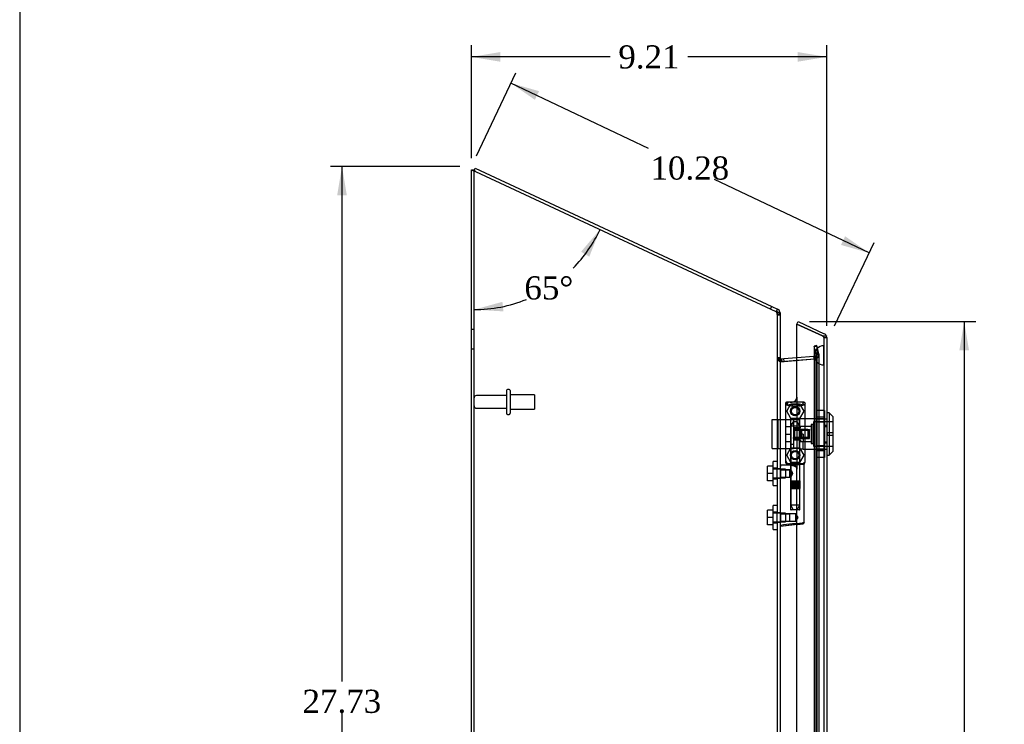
# Model space of a CAD drawing. Header units: inches. Extents: x 1 to 150, y -1 to 99.
# Tile 6 of 19: x 1 to 26, y 52 to 71. Entities that reach past the tile are written whole.
import ezdxf
from ezdxf.enums import TextEntityAlignment as Align
from ezdxf.lldxf.tags import DXFTag

# ---------------------------------------------------------------- set-up
doc = ezdxf.new("R2010")
doc.units = ezdxf.units.IN
doc.header["$MEASUREMENT"] = 0
for name, color, linetype in [('COM70220', 7, 'Continuous'), ('COM70706-5', 7, 'Continuous'), ('COM70709-3', 7, 'Continuous'), ('COM70712-5', 7, 'Continuous'), ('Default', 7, 'Continuous'), ('HNG86659-1', 7, 'Continuous'), ('HNG86659-2', 7, 'Continuous'), ('LOK10031', 7, 'Continuous'), ('LOK10031_CAM', 7, 'Continuous'), ('LOK10031_INSERT', 7, 'Continuous'), ('LOK10031_NUT', 7, 'Continuous'), ('LOK10031_SC', 7, 'Continuous'), ('SCS86661', 7, 'Continuous'), ('STD26089', 7, 'Continuous'), ('WAM30017', 7, 'Continuous')]:
    doc.layers.add(name, color=color, linetype=linetype)
doc.styles.add('SEACAD_Times_New_Roman', font='times.ttf')
tags = doc.linetypes.add('HIDDEN2', pattern=[0.1875, 0.125, -0.0625]).pattern_tags.tags
tags[6:7] = [DXFTag(74, 4), DXFTag(75, 0), DXFTag(340, '0'), DXFTag(46, 0.0), DXFTag(50, 0.0), DXFTag(44, 0.0), DXFTag(45, 0.0)]
tags[4:5] = [DXFTag(74, 4), DXFTag(75, 0), DXFTag(340, '0'), DXFTag(46, 0.0), DXFTag(50, 0.0), DXFTag(44, 0.0), DXFTag(45, 0.0)]
doc.dimstyles.new('HAMMOND_(STH_-_120x80)', dxfattribs={"dimtxt": 0.6, "dimasz": 0.75, "dimexe": 0.3, "dimexo": 0.3, "dimgap": 0.15, "dimtad": 0, "dimtih": 1, "dimtoh": 1, "dimzin": 0, "dimdsep": 46, "dimtxsty": 'SEACAD_Times_New_Roman', "dimblk1": '_SE_FILLED', "dimblk2": '_SE_FILLED', "dimsah": 1, "dimcen": 0.3, "dimadec": 0, "dimazin": 0, "dimtfac": 0.8, "dimtofl": 0, "dimtmove": 0, "dimatfit": 3, "dimfxl": 1, "dimtolj": 1, "dimtzin": 0, "dimarcsym": 0})

# ---------------------------------------------------------------- blocks, each defined once
blk = doc.blocks.new('SE1')
at = {"layer": 'COM70220', "color": 7, "linetype": 'HIDDEN2'}
for p, q in [((21.483, 61.935), (21.485, 62.184)), ((21.485, 62.184), (21.485, 61.685)), ((21.485, 62.184), (21.486, 62.184)), ((21.486, 62.184), (21.486, 61.685)), ((21.237, 61.935), (21.237, 61.685)), ((21.483, 61.935), (21.483, 61.685)), ((21.485, 61.686), (21.483, 61.935)), ((21.237, 61.685), (21.237, 40.566)), ((21.483, 61.685), (21.483, 40.566)), ((21.486, 61.686), (21.485, 61.686)), ((21.485, 61.685), (21.485, 40.566)), ((21.486, 61.685), (21.486, 40.566))]:
    blk.add_line(p, q, dxfattribs=at)
blk.add_arc((21.487, 61.935), 0.25, 90, 270, dxfattribs=at)
at = {"layer": 'COM70706-5', "color": 7, "linetype": 'Continuous'}
for p, q in [((12.349, 39.211), (12.349, 66.746)), ((12.349, 66.746), (12.421, 66.746)), ((12.457, 66.704), (20.241, 63.074)), ((20.272, 63.072), (20.241, 63.074)), ((20.349, 62.997), (20.349, 39.211)), ((20.349, 61.843), (20.355, 61.821)), ((20.355, 61.821), (20.357, 61.815)), ((20.382, 61.774), (20.389, 61.772)), ((20.386, 61.773), (20.385, 61.773)), ((20.389, 61.772), (20.787, 61.807))]:
    blk.add_line(p, q, dxfattribs=at)
at = {"layer": 'COM70706-5', "color": 7, "linetype": 'HIDDEN2'}
for p, q in [((12.421, 39.211), (12.421, 66.746)), ((20.241, 63.074), (20.272, 63.072)), ((20.251, 63.072), (20.272, 63.072)), ((20.277, 62.997), (20.349, 62.997)), ((20.277, 62.997), (20.277, 59.007)), ((12.421, 62.603), (12.349, 62.603)), ((12.349, 62.103), (12.421, 62.103)), ((21.234, 62.169), (21.234, 40.08)), ((21.289, 61.965), (21.234, 62.169)), ((21.234, 62.169), (21.304, 62.169)), ((21.359, 61.965), (21.304, 62.169)), ((21.304, 62.169), (21.304, 40.08)), ((20.349, 61.858), (20.277, 61.858)), ((20.349, 61.843), (20.277, 61.843)), ((20.355, 61.821), (20.295, 61.821)), ((20.295, 61.821), (20.299, 61.815)), ((20.299, 61.815), (20.295, 61.821)), ((20.357, 61.815), (20.299, 61.815)), ((20.355, 61.821), (20.349, 61.843)), ((20.382, 61.774), (20.377, 61.774)), ((20.389, 61.772), (20.395, 61.772)), ((20.395, 61.772), (21.264, 61.848)), ((20.787, 61.807), (21.258, 61.848)), ((21.258, 61.848), (21.263, 61.852)), ((21.258, 61.848), (21.264, 61.848)), ((21.263, 61.852), (21.284, 61.895)), ((21.284, 61.895), (21.263, 61.852)), ((21.263, 61.852), (21.28, 61.852)), ((21.264, 61.848), (21.28, 61.852)), ((21.28, 61.852), (21.264, 61.848)), ((21.284, 61.895), (21.29, 61.956)), ((21.29, 61.956), (21.284, 61.895)), ((21.284, 61.895), (21.344, 61.895)), ((21.29, 61.956), (21.289, 61.965)), ((21.289, 61.965), (21.359, 61.965)), ((21.289, 61.965), (21.29, 61.956)), ((21.29, 61.956), (21.362, 61.956)), ((21.29, 40.294), (21.29, 61.956)), ((21.362, 61.956), (21.359, 61.965)), ((21.359, 61.965), (21.362, 61.956)), ((21.362, 40.294), (21.362, 61.956)), ((20.349, 58.994), (20.277, 58.994)), ((20.277, 58.754), (20.349, 58.754)), ((20.277, 58.742), (20.277, 57.865)), ((20.349, 57.853), (20.277, 57.853)), ((20.277, 57.613), (20.349, 57.613)), ((20.277, 57.601), (20.277, 43.028))]:
    blk.add_line(p, q, dxfattribs=at)
for centre, radius, start, end in [((20.133, 62.989), 0.145, 3.2921, 35.0163), ((20.545, 62.186), 0.445, 236.3875, 247.7335), ((20.562, 61.915), 0.228, 206.0219, 218.2776), ((21.134, 62.136), 0.32, 297.2235, 311.0187), ((21.244, 61.959), 0.119, 327.3645, 358.4253), ((21.244, 61.959), 0.119, 327.3646, 358.4254)]:
    blk.add_arc(centre, radius, start, end, dxfattribs=at)
at = {"layer": 'COM70706-5', "color": 7, "linetype": 'Continuous'}
blk.add_arc((20.562, 61.915), 0.228, 206.0218, 218.2777, dxfattribs=at)
for points, knots in [([(12.457, 66.704), (12.443, 66.708), (12.429, 66.711), (12.403, 66.718), (12.391, 66.722), (12.371, 66.729), (12.363, 66.732), (12.352, 66.739), (12.349, 66.743), (12.349, 66.746)], [0, 0, 0, 0, 0.25, 0.25, 0.5, 0.5, 0.75, 0.75, 1, 1, 1, 1]), ([(12.425, 66.734), (12.425, 66.734), (12.424, 66.735), (12.422, 66.739), (12.421, 66.743), (12.421, 66.746)], [0.7007267, 0.7007267, 0.7007267, 0.7007267, 0.75, 0.75, 1, 1, 1, 1]), ([(20.349, 62.997), (20.349, 63.003), (20.347, 63.01), (20.34, 63.022), (20.335, 63.028), (20.321, 63.041), (20.312, 63.047), (20.293, 63.059), (20.283, 63.066), (20.272, 63.072)], [0, 0, 0, 0, 0.25, 0.25, 0.5, 0.5, 0.75, 0.75, 1, 1, 1, 1])]:
    blk.add_open_spline(points, degree=3, knots=knots, dxfattribs=at)
at = {"layer": 'COM70706-5', "color": 7, "linetype": 'HIDDEN2'}
blk.add_open_spline([(12.457, 66.704), (12.453, 66.708), (12.448, 66.711), (12.439, 66.718), (12.435, 66.722), (12.429, 66.728), (12.427, 66.731), (12.425, 66.734)], degree=3, knots=[0, 0, 0, 0, 0.25, 0.25, 0.5, 0.5, 0.7007267, 0.7007267, 0.7007267, 0.7007267], dxfattribs=at)
for points in [[(20.277, 61.843), (20.277, 61.836), (20.283, 61.829), (20.295, 61.821)], [(20.295, 61.821), (20.283, 61.829), (20.277, 61.836), (20.277, 61.843)]]:
    blk.add_open_spline(points, degree=3, dxfattribs=at)
at = {"layer": 'COM70709-3', "color": 7, "linetype": 'Continuous'}
for p, q in [((12.42, 66.721), (12.45, 66.787)), ((12.45, 66.787), (20.135, 63.203)), ((20.105, 63.138), (20.135, 63.203)), ((20.135, 63.203), (20.287, 63.132)), ((20.259, 63.073), (20.287, 63.132)), ((20.328, 63.035), (20.349, 63.035)), ((20.349, 63.035), (20.349, 62.997)), ((20.389, 61.844), (20.446, 61.849)), ((20.389, 61.844), (20.395, 61.773)), ((20.446, 61.849), (20.787, 61.879)), ((20.453, 61.778), (20.446, 61.849))]:
    blk.add_line(p, q, dxfattribs=at)
at = {"layer": 'COM70709-3', "color": 7, "linetype": 'HIDDEN2'}
for p, q in [((12.42, 66.721), (12.457, 66.704)), ((20.241, 63.074), (20.257, 63.067)), ((20.257, 63.067), (20.259, 63.073)), ((20.277, 63.035), (20.277, 62.997)), ((20.277, 63.035), (20.328, 63.035)), ((20.277, 62.989), (20.349, 62.989)), ((21.3, 62.188), (21.231, 62.17)), ((21.286, 61.965), (21.231, 62.17)), ((21.355, 61.983), (21.3, 62.188)), ((20.277, 61.88), (20.349, 61.88)), ((20.395, 61.772), (20.453, 61.777)), ((20.395, 61.773), (20.395, 61.772)), ((20.453, 61.777), (21.235, 61.846)), ((20.453, 61.777), (20.453, 61.778)), ((20.787, 61.879), (21.228, 61.917)), ((21.228, 61.917), (21.254, 61.919)), ((21.235, 61.846), (21.228, 61.917)), ((21.235, 61.846), (21.26, 61.848)), ((21.254, 61.919), (21.26, 61.848)), ((21.286, 61.965), (21.355, 61.983))]:
    blk.add_line(p, q, dxfattribs=at)
for centre, radius, start, end in [((20.241, 63.035), 0.036, 0.0001, 64.9999), ((20.385, 61.88), 0.108, 180, 275), ((21.251, 61.955), 0.036, 275.0001, 14.9999), ((21.251, 61.955), 0.108, 275, 15)]:
    blk.add_arc(centre, radius, start, end, dxfattribs=at)
at = {"layer": 'COM70709-3', "color": 7, "linetype": 'Continuous'}
for centre, radius, start, end in [((20.241, 63.035), 0.108, 0, 65), ((20.385, 61.88), 0.036, 180, 275)]:
    blk.add_arc(centre, radius, start, end, dxfattribs=at)
at = {"layer": 'COM70712-5', "color": 7, "linetype": 'Continuous'}
for p, q in [((20.787, 62.747), (20.817, 62.813)), ((20.817, 62.813), (21.497, 62.496)), ((21.451, 62.437), (20.787, 62.747)), ((20.787, 62.747), (21.452, 62.437)), ((20.787, 60.849), (20.787, 62.747)), ((21.451, 62.437), (21.553, 62.437)), ((21.553, 62.437), (21.553, 62.43)), ((21.554, 62.43), (21.553, 62.43)), ((21.559, 62.398), (21.559, 39.853)), ((20.487, 60.599), (20.487, 59.236)), ((20.612, 60.724), (20.662, 60.724)), ((20.787, 44.869), (20.787, 57.551))]:
    blk.add_line(p, q, dxfattribs=at)
at = {"layer": 'COM70712-5', "color": 7, "linetype": 'HIDDEN2'}
for p, q in [((21.452, 62.437), (21.467, 62.43)), ((21.553, 62.43), (21.453, 62.43)), ((21.487, 62.398), (21.487, 39.853)), ((21.487, 62.398), (21.559, 62.398)), ((20.787, 60.849), (20.787, 58.986)), ((21.487, 60.291), (21.489, 60.291)), ((21.487, 60.094), (21.559, 60.094)), ((21.487, 59.697), (21.559, 59.697)), ((21.487, 59.5), (21.489, 59.5)), ((20.662, 59.111), (20.612, 59.111)), ((20.787, 57.551), (20.787, 58.986))]:
    blk.add_line(p, q, dxfattribs=at)
for centre in [(20.743, 60.489), (20.743, 59.347)]:
    blk.add_circle(centre, 0.12, dxfattribs=at)
for centre, radius, start, end in [((21.451, 62.398), 0.036, 0, 65), ((20.612, 60.599), 0.125, 94.9232, 175.4638), ((20.612, 59.236), 0.125, 184.5362, 270), ((20.662, 58.986), 0.125, 0, 90)]:
    blk.add_arc(centre, radius, start, end, dxfattribs=at)
at = {"layer": 'COM70712-5', "color": 7, "linetype": 'Continuous'}
for centre, radius, start, end in [((21.451, 62.398), 0.108, 17.5839, 65), ((21.451, 62.398), 0.108, 0, 17.5839), ((20.662, 60.849), 0.125, 270, 0), ((20.612, 60.599), 0.125, 175.4638, 180), ((20.612, 60.599), 0.125, 90, 94.9232), ((20.612, 59.236), 0.125, 180, 184.5362)]:
    blk.add_arc(centre, radius, start, end, dxfattribs=at)
at = {"layer": 'COM70712-5', "color": 7, "linetype": 'HIDDEN2'}
for centre, major_axis, ratio, start_param, end_param in [((21.451, 56.022), (0, 6.415), 0.005612, 6.236413, 6.283185), ((21.451, 62.398), (-0.036, 0), 0.9073, 3.141593, 4.665617)]:
    blk.add_ellipse(centre, major_axis=major_axis, ratio=ratio, start_param=start_param, end_param=end_param, dxfattribs=at)
at = {"layer": 'COM70712-5', "color": 7, "linetype": 'Continuous'}
blk.add_ellipse((21.451, 62.398), major_axis=(-0.108, 0), ratio=0.9073, start_param=3.141593, end_param=3.481043, dxfattribs=at)
at = {"layer": 'HNG86659-1', "color": 7, "linetype": 'Continuous'}
for p, q in [((20.488, 60.685), (20.488, 59.17)), ((20.488, 60.684), (20.507, 60.635)), ((20.959, 60.723), (20.525, 60.723)), ((20.549, 60.668), (20.527, 60.723)), ((20.55, 60.666), (20.527, 60.723)), ((20.55, 60.666), (20.549, 60.668)), ((20.936, 60.666), (20.959, 60.723)), ((20.936, 60.666), (20.937, 60.668)), ((20.937, 60.668), (20.959, 60.723)), ((20.998, 60.684), (20.979, 60.635)), ((20.998, 59.17), (20.998, 60.685)), ((20.622, 59.091), (20.361, 59.091)), ((20.507, 59.165), (20.507, 59.13)), ((20.527, 59.111), (20.96, 59.111)), ((20.96, 59.111), (20.527, 59.111)), ((20.979, 59.13), (20.979, 59.165)), ((20.979, 57.61), (20.979, 59.091)), ((20.82, 57.556), (20.36, 57.498)), ((20.803, 57.553), (20.363, 57.498)), ((20.803, 57.553), (20.945, 57.571)), ((20.82, 57.556), (20.803, 57.553))]:
    blk.add_line(p, q, dxfattribs=at)
at = {"layer": 'HNG86659-1', "color": 7, "linetype": 'HIDDEN2'}
for p, q in [((20.623, 60.28), (20.623, 59.122)), ((20.635, 60.292), (20.851, 60.292)), ((20.863, 59.122), (20.863, 60.28)), ((20.371, 58.971), (20.349, 58.993)), ((20.371, 58.778), (20.371, 58.971)), ((20.604, 58.971), (20.371, 58.971)), ((20.371, 58.971), (20.604, 58.971)), ((20.527, 59.13), (20.54, 59.13)), ((20.54, 59.13), (20.946, 59.13)), ((20.624, 58.971), (20.604, 58.971)), ((20.604, 58.778), (20.604, 58.971)), ((20.623, 59.122), (20.611, 59.111)), ((20.611, 59.111), (20.623, 59.099)), ((20.623, 59.122), (20.863, 59.122)), ((20.863, 59.099), (20.623, 59.099)), ((20.623, 59.099), (20.623, 58.97)), ((20.875, 59.111), (20.863, 59.122)), ((20.863, 59.099), (20.875, 59.111)), ((20.863, 57.941), (20.863, 59.099)), ((20.946, 59.13), (20.959, 59.13)), ((20.349, 58.756), (20.371, 58.778)), ((20.371, 58.778), (20.604, 58.778)), ((20.371, 58.778), (20.604, 58.778)), ((20.604, 58.778), (20.624, 58.778)), ((20.623, 58.779), (20.623, 57.941)), ((20.371, 57.829), (20.349, 57.851)), ((20.371, 57.636), (20.371, 57.829)), ((20.604, 57.829), (20.371, 57.829)), ((20.371, 57.829), (20.604, 57.829)), ((20.763, 57.829), (20.604, 57.829)), ((20.604, 57.636), (20.604, 57.829)), ((20.851, 57.93), (20.635, 57.93)), ((20.763, 57.636), (20.763, 57.829)), ((20.819, 57.733), (20.763, 57.829)), ((20.763, 57.636), (20.819, 57.733)), ((20.349, 57.615), (20.371, 57.636)), ((20.371, 57.636), (20.604, 57.636)), ((20.371, 57.636), (20.604, 57.636)), ((20.604, 57.636), (20.763, 57.636))]:
    blk.add_line(p, q, dxfattribs=at)
for centre, radius in [((20.743, 60.489), 0.118), ((20.743, 60.489), 0.0968), ((20.743, 60.489), 0.0968), ((20.743, 59.347), 0.118), ((20.743, 59.347), 0.0968), ((20.743, 59.347), 0.0968)]:
    blk.add_circle(centre, radius, dxfattribs=at)
at = {"layer": 'HNG86659-1', "color": 7, "linetype": 'Continuous'}
for centre, radius, start, end in [((20.527, 60.685), 0.0392, 106.467, 168.78), ((20.531, 60.685), 0.0432, 170.3107, 181.0665), ((20.532, 60.629), 0.0255, 130.6693, 167.2932), ((20.763, 61.45), 0.839, 252.8076, 268.6088), ((20.526, 60.674), 0.0491, 88.6161, 102.0318), ((20.722, 61.457), 0.846, 271.4593, 287.1243), ((20.96, 60.674), 0.0491, 77.9682, 91.3839), ((20.959, 60.685), 0.0392, 11.22, 73.533), ((20.954, 60.629), 0.0255, 12.7068, 49.3307), ((20.955, 60.685), 0.0432, 358.9335, 9.6893), ((20.361, 59.079), 0.0118, 91.6274, 180), ((21.561, 59.711), 1.368, 208.4945, 208.8184), ((20.361, 59.079), 0.0118, 90.0008, 91.6266), ((20.527, 59.169), 0.039, 178.4395, 188.4336), ((20.527, 59.17), 0.0395, 190.0421, 238.9435), ((20.541, 59.164), 0.0339, 170.6189, 178.4811), ((20.527, 59.13), 0.0197, 180, 270), ((20.527, 59.091), 0.0197, 90, 180), ((20.96, 59.13), 0.0197, 270, 360), ((20.96, 59.091), 0.0197, 0, 90), ((20.946, 59.164), 0.0339, 1.4039, 9.3839), ((20.959, 59.17), 0.0395, 301.1698, 349.9579), ((20.959, 59.169), 0.039, 351.5664, 1.5605), ((20.361, 57.51), 0.0118, 180, 245.0772), ((21.012, 57.488), 0.656, 176.4098, 179.0269), ((20.361, 57.51), 0.0118, 245.0769, 265.6132), ((20.395, 57.514), 0.0401, 145.0143, 158.1633), ((20.361, 57.51), 0.0118, 265.5954, 277.125), ((20.94, 57.61), 0.0394, 277.125, 0.0158)]:
    blk.add_arc(centre, radius, start, end, dxfattribs=at)
at = {"layer": 'HNG86659-1', "color": 7, "linetype": 'HIDDEN2'}
for centre, radius, start, end in [((20.427, 59.989), 0.706, 84.0828, 84.9944), ((20.941, 60.783), 0.429, 188.1861, 189.6334), ((20.546, 60.783), 0.429, 350.3666, 351.8139), ((21.059, 59.989), 0.706, 95.0055, 95.9173), ((20.635, 60.28), 0.0118, 90, 180), ((20.851, 60.28), 0.0118, 0, 90), ((20.426, 59.871), 0.711, 274.9929, 275.9146), ((20.541, 59.164), 0.0339, 192.1585, 269.1433), ((20.527, 59.17), 0.0395, 238.9435, 269.2685), ((20.527, 59.172), 0.0417, 269.1335, 269.9996), ((20.946, 59.164), 0.0339, 270.8539, 1.4039), ((20.959, 59.172), 0.0417, 270.0004, 270.8665), ((20.959, 59.17), 0.0395, 270.7316, 301.1698), ((21.06, 59.871), 0.711, 264.0853, 265.0072), ((20.635, 57.941), 0.0118, 180, 270), ((20.851, 57.941), 0.0118, 270, 0)]:
    blk.add_arc(centre, radius, start, end, dxfattribs=at)
at = {"layer": 'HNG86659-1', "color": 7, "linetype": 'Continuous'}
for centre, major_axis, ratio, start_param, end_param in [((20.527, 60.711), (0, -0.0118), 0.049276, 3.017238, 3.218468), ((20.743, 60.676), (0.203, 0), 0.124034, 3.683883, 5.830555), ((20.959, 60.711), (0, -0.0118), 0.049276, 3.064718, 3.265947)]:
    blk.add_ellipse(centre, major_axis=major_axis, ratio=ratio, start_param=start_param, end_param=end_param, dxfattribs=at)
for points, knots in [([(20.515, 60.649), (20.517, 60.652), (20.52, 60.655), (20.526, 60.66), (20.529, 60.662), (20.534, 60.665), (20.536, 60.665), (20.54, 60.666), (20.542, 60.666), (20.545, 60.667), (20.546, 60.667), (20.548, 60.666), (20.549, 60.666), (20.55, 60.666)], [0, 0, 0, 0, 0.25, 0.25, 0.5, 0.5, 0.625, 0.625, 0.75, 0.75, 0.875, 0.875, 1, 1, 1, 1]), ([(20.971, 60.649), (20.969, 60.652), (20.966, 60.655), (20.96, 60.66), (20.957, 60.662), (20.952, 60.665), (20.95, 60.665), (20.946, 60.666), (20.944, 60.666), (20.941, 60.667), (20.94, 60.667), (20.938, 60.666), (20.937, 60.666), (20.936, 60.666)], [0, 0, 0, 0, 0.25, 0.25, 0.5, 0.5, 0.625, 0.625, 0.75, 0.75, 0.875, 0.875, 1, 1, 1, 1]), ([(20.349, 59.057), (20.349, 59.058), (20.35, 59.058), (20.353, 59.058), (20.356, 59.058), (20.358, 59.058)], [0, 0, 0, 0, 0.5, 0.5, 1, 1, 1, 1]), ([(20.361, 59.091), (20.361, 59.091), (20.36, 59.091), (20.36, 59.091), (20.36, 59.091), (20.36, 59.091), (20.36, 59.091), (20.359, 59.09), (20.359, 59.089), (20.359, 59.087), (20.359, 59.085), (20.358, 59.076), (20.358, 59.067), (20.358, 59.058)], [0, 0, 0, 0, 0.03125, 0.03125, 0.0625, 0.0625, 0.125, 0.125, 0.25, 0.25, 0.5, 0.5, 1, 1, 1, 1]), ([(20.622, 59.091), (20.633, 59.091), (20.644, 59.089), (20.665, 59.084), (20.676, 59.081), (20.699, 59.074), (20.71, 59.069), (20.727, 59.063), (20.732, 59.061), (20.744, 59.056), (20.749, 59.054), (20.755, 59.052)], [0, 0, 0, 0, 0.25, 0.25, 0.5, 0.5, 0.75, 0.75, 0.875, 0.875, 1, 1, 1, 1]), ([(20.349, 57.53), (20.349, 57.53), (20.35, 57.53), (20.353, 57.529), (20.355, 57.529), (20.357, 57.529)], [0, 0, 0, 0, 0.5, 0.5, 1, 1, 1, 1]), ([(20.362, 57.537), (20.388, 57.54), (20.414, 57.544), (20.44, 57.547), (20.545, 57.56), (20.65, 57.573), (20.755, 57.586)], [0, 0, 0, 0, 0.198595, 0.198595, 0.198595, 1, 1, 1, 1]), ([(20.755, 57.586), (20.755, 57.587), (20.756, 57.586), (20.757, 57.586), (20.757, 57.586), (20.759, 57.586), (20.76, 57.585), (20.763, 57.584), (20.766, 57.584), (20.772, 57.582), (20.776, 57.581), (20.789, 57.577), (20.798, 57.575), (20.806, 57.573)], [0, 0, 0, 0, 0.03125, 0.03125, 0.0625, 0.0625, 0.125, 0.125, 0.25, 0.25, 0.5, 0.5, 1, 1, 1, 1]), ([(20.806, 57.573), (20.818, 57.575), (20.83, 57.576), (20.854, 57.58), (20.865, 57.582), (20.897, 57.587), (20.915, 57.591), (20.939, 57.596), (20.946, 57.597), (20.958, 57.6), (20.963, 57.602), (20.971, 57.604), (20.974, 57.606), (20.977, 57.607), (20.978, 57.608), (20.979, 57.609), (20.979, 57.61), (20.979, 57.61)], [0, 0, 0, 0, 0.125, 0.125, 0.25, 0.25, 0.5, 0.5, 0.625, 0.625, 0.75, 0.75, 0.875, 0.875, 0.9375, 0.9375, 1, 1, 1, 1]), ([(20.806, 57.573), (20.806, 57.569), (20.806, 57.566), (20.807, 57.561), (20.807, 57.559), (20.807, 57.557), (20.807, 57.556), (20.808, 57.555), (20.809, 57.555), (20.811, 57.555), (20.813, 57.555), (20.816, 57.555), (20.818, 57.555), (20.82, 57.556)], [0, 0, 0, 0, 0.25, 0.25, 0.5, 0.5, 0.625, 0.625, 0.75, 0.75, 0.875, 0.875, 1, 1, 1, 1])]:
    blk.add_open_spline(points, degree=3, knots=knots, dxfattribs=at)
at = {"layer": 'HNG86659-1', "color": 7, "linetype": 'HIDDEN2'}
for points, knots in [([(20.672, 58.874), (20.672, 58.888), (20.668, 58.901), (20.657, 58.924), (20.651, 58.934), (20.633, 58.959), (20.623, 58.971), (20.623, 58.971), (20.623, 58.971), (20.623, 58.971)], [0, 0, 0, 0, 0.0625, 0.0625, 0.125, 0.125, 0.25, 0.25, 0.2503152, 0.2503152, 0.2503152, 0.2503152]), ([(20.623, 58.778), (20.623, 58.778), (20.633, 58.789), (20.651, 58.815), (20.657, 58.825), (20.668, 58.848), (20.672, 58.861), (20.672, 58.874)], [0.7505722, 0.7505722, 0.7505722, 0.7505722, 0.875, 0.875, 0.9375, 0.9375, 1, 1, 1, 1]), ([(20.672, 58.877), (20.672, 58.876), (20.672, 58.875), (20.672, 58.871), (20.672, 58.867), (20.671, 58.863)], [0.49628825, 0.49628825, 0.49628825, 0.49628825, 0.5, 0.5, 0.51768311, 0.51768311, 0.51768311, 0.51768311])]:
    blk.add_open_spline(points, degree=3, knots=knots, dxfattribs=at)
at = {"layer": 'HNG86659-2', "color": 7, "linetype": 'HIDDEN2'}
for p, q in [((20.694, 60.213), (20.625, 60.095)), ((20.861, 60.095), (20.625, 60.095)), ((20.625, 60.095), (20.625, 58.678)), ((20.792, 60.213), (20.694, 60.213)), ((20.861, 60.095), (20.792, 60.213)), ((20.861, 58.678), (20.861, 60.095)), ((20.62, 58.678), (20.622, 58.678)), ((20.62, 58.678), (20.62, 58.678)), ((20.62, 58.678), (20.62, 58.481)), ((20.62, 58.678), (20.62, 58.481)), ((20.62, 58.481), (20.62, 58.481)), ((20.62, 58.481), (20.622, 58.481)), ((20.622, 58.678), (20.633, 58.678)), ((20.622, 58.678), (20.622, 58.481)), ((20.622, 58.481), (20.633, 58.481)), ((20.624, 58.678), (20.624, 58.481)), ((20.625, 58.481), (20.625, 58.048)), ((20.626, 58.678), (20.626, 58.481)), ((20.629, 58.678), (20.629, 58.481)), ((20.631, 58.678), (20.631, 58.481)), ((20.633, 58.678), (20.64, 58.678)), ((20.633, 58.678), (20.633, 58.481)), ((20.633, 58.481), (20.64, 58.481)), ((20.64, 58.678), (20.665, 58.678)), ((20.64, 58.678), (20.64, 58.481)), ((20.64, 58.481), (20.665, 58.481)), ((20.641, 58.678), (20.641, 58.481)), ((20.647, 58.678), (20.647, 58.481)), ((20.655, 58.678), (20.655, 58.481)), ((20.657, 58.678), (20.657, 58.481)), ((20.665, 58.678), (20.674, 58.678)), ((20.665, 58.678), (20.665, 58.481)), ((20.665, 58.481), (20.674, 58.481)), ((20.674, 58.678), (20.677, 58.678)), ((20.674, 58.678), (20.674, 58.481)), ((20.674, 58.481), (20.677, 58.481)), ((20.677, 58.678), (20.71, 58.678)), ((20.677, 58.678), (20.677, 58.481)), ((20.677, 58.481), (20.71, 58.481)), ((20.686, 58.678), (20.686, 58.481)), ((20.695, 58.678), (20.695, 58.481)), ((20.7, 58.678), (20.7, 58.481)), ((20.71, 58.678), (20.718, 58.678)), ((20.71, 58.678), (20.71, 58.481)), ((20.71, 58.481), (20.718, 58.481)), ((20.718, 58.678), (20.725, 58.678)), ((20.718, 58.678), (20.718, 58.481)), ((20.718, 58.481), (20.725, 58.481)), ((20.725, 58.678), (20.761, 58.678)), ((20.725, 58.678), (20.725, 58.481)), ((20.725, 58.481), (20.761, 58.481)), ((20.736, 58.678), (20.736, 58.481)), ((20.743, 58.678), (20.743, 58.481)), ((20.751, 58.678), (20.751, 58.481)), ((20.761, 58.678), (20.767, 58.678)), ((20.761, 58.678), (20.761, 58.481)), ((20.761, 58.481), (20.767, 58.481)), ((20.767, 58.678), (20.776, 58.678)), ((20.767, 58.678), (20.767, 58.481)), ((20.767, 58.481), (20.776, 58.481)), ((20.776, 58.678), (20.809, 58.678)), ((20.776, 58.678), (20.776, 58.481)), ((20.776, 58.481), (20.809, 58.481)), ((20.786, 58.678), (20.786, 58.481)), ((20.791, 58.678), (20.791, 58.481)), ((20.8, 58.678), (20.8, 58.481)), ((20.809, 58.678), (20.812, 58.678)), ((20.809, 58.678), (20.809, 58.481)), ((20.809, 58.481), (20.812, 58.481)), ((20.812, 58.678), (20.821, 58.678)), ((20.812, 58.678), (20.812, 58.481)), ((20.812, 58.481), (20.821, 58.481)), ((20.821, 58.678), (20.845, 58.678)), ((20.821, 58.678), (20.821, 58.481)), ((20.821, 58.481), (20.845, 58.481)), ((20.829, 58.678), (20.829, 58.481)), ((20.831, 58.678), (20.831, 58.481)), ((20.84, 58.678), (20.84, 58.481)), ((20.845, 58.678), (20.853, 58.678)), ((20.845, 58.678), (20.845, 58.481)), ((20.845, 58.678), (20.845, 58.481)), ((20.845, 58.481), (20.853, 58.481)), ((20.853, 58.678), (20.864, 58.678)), ((20.853, 58.678), (20.853, 58.481)), ((20.853, 58.481), (20.864, 58.481)), ((20.856, 58.678), (20.856, 58.481)), ((20.858, 58.678), (20.858, 58.481)), ((20.86, 58.678), (20.86, 58.481)), ((20.861, 58.048), (20.861, 58.481)), ((20.862, 58.678), (20.862, 58.481)), ((20.864, 58.678), (20.866, 58.678)), ((20.864, 58.678), (20.864, 58.481)), ((20.864, 58.481), (20.866, 58.481)), ((20.866, 58.678), (20.866, 58.481)), ((20.866, 58.678), (20.866, 58.678)), ((20.866, 58.481), (20.866, 58.678)), ((20.866, 58.481), (20.866, 58.481)), ((20.861, 58.048), (20.625, 58.048)), ((20.625, 58.048), (20.694, 57.93)), ((20.792, 57.93), (20.861, 58.048))]:
    blk.add_line(p, q, dxfattribs=at)
at = {"layer": 'LOK10031', "color": 7, "linetype": 'HIDDEN2'}
for p, q in [((20.849, 60.288), (20.849, 59.503)), ((21.489, 60.288), (20.849, 60.288)), ((21.489, 60.291), (21.559, 60.291)), ((21.489, 60.127), (21.489, 60.291)), ((21.159, 60.089), (20.849, 60.089)), ((21.159, 60.146), (21.159, 59.646)), ((21.219, 60.146), (21.159, 60.146)), ((21.219, 60.211), (21.219, 59.581)), ((21.719, 60.211), (21.219, 60.211)), ((21.489, 60.127), (21.559, 60.127)), ((21.489, 59.665), (21.489, 60.127)), ((20.949, 59.896), (20.849, 59.896)), ((20.949, 59.896), (20.949, 59.702)), ((20.849, 59.702), (20.949, 59.702)), ((20.949, 59.503), (20.849, 59.503)), ((20.949, 59.503), (20.949, 59.702)), ((20.949, 59.702), (21.159, 59.702)), ((20.949, 59.503), (21.489, 59.503)), ((21.159, 59.646), (21.219, 59.646)), ((21.219, 59.581), (21.719, 59.581)), ((21.489, 59.665), (21.559, 59.665)), ((21.489, 59.5), (21.489, 59.665)), ((21.489, 59.5), (21.559, 59.5))]:
    blk.add_line(p, q, dxfattribs=at)
at = {"layer": 'LOK10031', "color": 7, "linetype": 'Continuous'}
for p, q in [((21.619, 60.446), (21.559, 60.446)), ((21.619, 60.446), (21.619, 59.346)), ((21.719, 60.346), (21.619, 60.446)), ((21.719, 60.346), (21.719, 59.446)), ((21.559, 59.346), (21.619, 59.346)), ((21.619, 59.346), (21.719, 59.446))]:
    blk.add_line(p, q, dxfattribs=at)
at = {"layer": 'LOK10031_CAM', "color": 7, "linetype": 'HIDDEN2'}
for p, q in [((20.149, 60.272), (20.337, 60.272)), ((20.149, 59.522), (20.149, 60.272)), ((20.299, 59.522), (20.299, 60.272)), ((20.337, 60.272), (20.606, 60.272)), ((20.606, 60.272), (20.699, 60.272)), ((20.699, 60.272), (20.849, 60.272)), ((20.699, 60.272), (20.699, 59.522)), ((20.849, 60.055), (20.699, 60.055)), ((20.879, 60.007), (20.849, 60.007)), ((20.909, 59.977), (20.909, 59.817)), ((20.849, 59.74), (20.699, 59.74)), ((20.879, 59.787), (20.849, 59.787)), ((20.149, 59.522), (20.337, 59.522)), ((20.337, 59.522), (20.606, 59.522)), ((20.606, 59.522), (20.699, 59.522)), ((20.849, 59.522), (20.699, 59.522))]:
    blk.add_line(p, q, dxfattribs=at)
for centre, start, end in [((20.879, 59.977), 0, 90), ((20.879, 59.817), 270, 0)]:
    blk.add_arc(centre, 0.03, start, end, dxfattribs=at)
at = {"layer": 'LOK10031_INSERT', "color": 7, "linetype": 'HIDDEN2'}
for p, q in [((20.734, 60.052), (20.734, 60.01)), ((20.734, 60.052), (20.884, 60.052)), ((20.734, 60.014), (21.109, 60.014)), ((20.884, 60.01), (20.734, 60.01)), ((20.734, 59.781), (20.734, 60.01)), ((21.109, 59.994), (20.734, 59.994)), ((20.884, 60.052), (20.884, 60.089)), ((21.174, 60.089), (20.884, 60.089)), ((20.884, 59.781), (20.884, 60.01)), ((21.109, 60.014), (21.109, 59.994)), ((21.109, 59.797), (21.109, 59.994)), ((21.174, 60.146), (21.174, 59.646)), ((21.234, 60.146), (21.174, 60.146)), ((21.234, 60.208), (21.234, 59.583)), ((21.719, 60.208), (21.234, 60.208)), ((20.734, 59.797), (21.109, 59.797)), ((20.734, 59.781), (20.734, 59.74)), ((20.734, 59.781), (20.884, 59.781)), ((20.734, 59.778), (21.109, 59.778)), ((20.884, 59.74), (20.849, 59.74)), ((20.884, 59.74), (20.884, 59.702)), ((21.109, 59.778), (21.109, 59.797)), ((21.569, 59.936), (21.569, 59.856)), ((21.569, 59.936), (21.719, 59.936)), ((21.719, 59.856), (21.569, 59.856)), ((20.884, 59.702), (21.174, 59.702)), ((21.174, 59.646), (21.234, 59.646)), ((21.234, 59.583), (21.719, 59.583))]:
    blk.add_line(p, q, dxfattribs=at)
at = {"layer": 'LOK10031_NUT', "color": 7, "linetype": 'HIDDEN2'}
for p, q in [((21.287, 60.508), (21.287, 60.202)), ((21.502, 60.508), (21.287, 60.508)), ((21.502, 60.508), (21.502, 60.202)), ((21.502, 60.329), (21.287, 60.329)), ((21.502, 60.28), (21.287, 60.28)), ((21.287, 60.202), (21.287, 59.59)), ((21.502, 60.202), (21.287, 60.202)), ((21.502, 60.202), (21.502, 59.59)), ((21.287, 59.59), (21.287, 59.284)), ((21.502, 59.59), (21.287, 59.59)), ((21.287, 59.512), (21.502, 59.512)), ((21.502, 59.463), (21.287, 59.463)), ((21.502, 59.59), (21.502, 59.284)), ((21.502, 59.284), (21.287, 59.284))]:
    blk.add_line(p, q, dxfattribs=at)
at = {"layer": 'LOK10031_SC', "color": 7, "linetype": 'HIDDEN2'}
for p, q in [((20.492, 60.088), (20.629, 60.088)), ((20.492, 60.088), (20.492, 59.896)), ((20.629, 60.158), (20.629, 59.633)), ((20.699, 60.158), (20.629, 60.158)), ((21.074, 60.014), (20.699, 60.014)), ((20.699, 60.014), (20.699, 59.99)), ((21.074, 59.99), (20.699, 59.99)), ((21.074, 60.014), (21.074, 59.778)), ((20.492, 59.896), (20.629, 59.896)), ((20.492, 59.896), (20.492, 59.703)), ((20.699, 59.778), (20.699, 59.802)), ((21.074, 59.802), (20.699, 59.802)), ((20.699, 59.778), (21.074, 59.778)), ((20.492, 59.703), (20.629, 59.703)), ((20.629, 59.633), (20.699, 59.633))]:
    blk.add_line(p, q, dxfattribs=at)
at = {"layer": 'SCS86661', "color": 7, "linetype": 'HIDDEN2'}
for p, q in [((20.522, 60.489), (20.633, 60.681)), ((20.633, 60.298), (20.522, 60.489)), ((20.633, 60.681), (20.854, 60.681)), ((20.854, 60.681), (20.964, 60.489)), ((20.964, 60.489), (20.854, 60.298)), ((20.854, 60.298), (20.633, 60.298)), ((20.522, 59.347), (20.633, 59.539)), ((20.633, 59.539), (20.854, 59.539)), ((20.854, 59.539), (20.964, 59.347)), ((20.633, 59.156), (20.522, 59.347)), ((20.964, 59.347), (20.854, 59.156)), ((20.022, 58.874), (20.022, 59.066)), ((20.172, 59.066), (20.022, 59.066)), ((20.487, 58.987), (20.172, 58.987)), ((20.487, 58.987), (20.487, 58.761)), ((20.854, 59.156), (20.633, 59.156)), ((20.022, 58.683), (20.022, 58.874)), ((20.172, 58.874), (20.022, 58.874)), ((20.172, 58.761), (20.487, 58.761)), ((20.172, 58.683), (20.022, 58.683)), ((20.022, 57.733), (20.022, 57.924)), ((20.172, 57.924), (20.022, 57.924)), ((20.022, 57.541), (20.022, 57.733)), ((20.172, 57.733), (20.022, 57.733)), ((20.487, 57.846), (20.172, 57.846)), ((20.487, 57.846), (20.487, 57.62)), ((20.172, 57.541), (20.022, 57.541)), ((20.172, 57.62), (20.487, 57.62))]:
    blk.add_line(p, q, dxfattribs=at)
for centre in [(20.743, 60.489), (20.743, 59.347)]:
    blk.add_circle(centre, 0.113, dxfattribs=at)
at = {"layer": 'STD26089', "color": 7, "linetype": 'HIDDEN2'}
for p, q in [((13.258, 61.023), (13.258, 60.433)), ((13.328, 61.053), (13.288, 61.053)), ((13.358, 61.023), (13.358, 60.433)), ((13.258, 60.894), (12.481, 60.894)), ((13.983, 60.915), (13.358, 60.915)), ((13.983, 60.915), (13.983, 60.54)), ((12.481, 60.562), (13.258, 60.562)), ((13.358, 60.54), (13.983, 60.54)), ((13.288, 60.403), (13.328, 60.403))]:
    blk.add_line(p, q, dxfattribs=at)
for centre, radius, start, end in [((13.288, 61.023), 0.03, 90, 180), ((13.328, 61.023), 0.03, 0, 90), ((12.481, 60.834), 0.06, 90, 180), ((12.481, 60.622), 0.06, 180, 270), ((13.288, 60.433), 0.03, 180, 270), ((13.328, 60.433), 0.03, 270, 0)]:
    blk.add_arc(centre, radius, start, end, dxfattribs=at)
at = {"layer": 'WAM30017', "color": 7, "linetype": 'HIDDEN2'}
for p, q in [((20.172, 58.562), (20.172, 59.187)), ((20.277, 59.187), (20.172, 59.187)), ((20.277, 59.012), (20.172, 59.012)), ((20.277, 58.742), (20.277, 59.007)), ((20.172, 58.737), (20.277, 58.737)), ((20.172, 58.562), (20.277, 58.562)), ((20.172, 57.42), (20.172, 58.045)), ((20.277, 58.045), (20.172, 58.045)), ((20.277, 57.87), (20.172, 57.87)), ((20.277, 57.601), (20.277, 57.865)), ((20.172, 57.595), (20.277, 57.595)), ((20.172, 57.42), (20.277, 57.42))]:
    blk.add_line(p, q, dxfattribs=at)
blk = doc.blocks.new('DMBLK10')
at = {"layer": 'Default', "linetype": 'Continuous', "transparency": 16777216}
for points in [[(8.871, 66.084), (9.121, 66.084), (8.996, 66.834)], [(8.871, 39.853), (8.996, 39.103), (9.121, 39.853)]]:
    blk.add_hatch(color=7, dxfattribs=at).paths.add_polyline_path(points)
at = {"layer": 'Default', "color": 7, "linetype": 'Continuous', "transparency": 16777216}
for p, q in [((12.049, 66.834), (8.696, 66.834)), ((8.996, 66.834), (8.996, 53.478)), ((8.996, 52.668), (8.996, 39.103)), ((12.157, 39.103), (8.696, 39.103))]:
    blk.add_line(p, q, dxfattribs=at)
at = {"layer": 'Default', "color": 7, "linetype": 'Continuous', "transparency": 16777216, "style": 'SEACAD_Times_New_Roman'}
blk.add_text('27.73', height=0.6, dxfattribs=at).set_placement((7.973, 53.268), align=Align.TOP_LEFT)
blk = doc.blocks.new('_SE_FILLED')
at = {"color": 0}
blk.add_line((0, 0), (-1, 0), dxfattribs=at)
blk.add_solid([(0, 0), (-1, -0.1665), (-1, 0.1665), (0, 0)], dxfattribs=at)
blk = doc.blocks.new('DMBLK11')
at = {"layer": 'Default', "linetype": 'Continuous', "transparency": 16777216}
for points in [[(13.099, 69.796), (12.349, 69.671), (13.099, 69.546)], [(20.809, 69.796), (20.809, 69.546), (21.559, 69.671)]]:
    blk.add_hatch(color=7, dxfattribs=at).paths.add_polyline_path(points)
at = {"layer": 'Default', "color": 7, "linetype": 'Continuous', "transparency": 16777216}
for p, q in [((12.349, 67.046), (12.349, 69.971)), ((21.559, 62.698), (21.559, 69.971)), ((15.948, 69.671), (12.349, 69.671)), ((21.559, 69.671), (17.961, 69.671))]:
    blk.add_line(p, q, dxfattribs=at)
at = {"layer": 'Default', "color": 7, "linetype": 'Continuous', "transparency": 16777216, "style": 'SEACAD_Times_New_Roman'}
blk.add_text('9.21', height=0.6, dxfattribs=at).set_placement((16.158, 69.971), align=Align.TOP_LEFT)
blk = doc.blocks.new('DMBLK12')
at = {"layer": 'Default', "linetype": 'Continuous', "transparency": 16777216}
for points in [[(14.103, 68.783), (13.372, 68.991), (13.996, 68.557)], [(22.036, 65.022), (21.929, 64.796), (22.66, 64.588)]]:
    blk.add_hatch(color=7, dxfattribs=at).paths.add_polyline_path(points)
at = {"layer": 'Default', "color": 7, "linetype": 'Continuous', "transparency": 16777216}
for p, q in [((12.478, 67.105), (13.501, 69.262)), ((16.94, 67.3), (13.372, 68.991)), ((22.66, 64.588), (18.649, 66.49)), ((21.765, 62.701), (22.788, 64.859))]:
    blk.add_line(p, q, dxfattribs=at)
at = {"layer": 'Default', "color": 7, "linetype": 'Continuous', "transparency": 16777216, "style": 'SEACAD_Times_New_Roman'}
blk.add_text('10.28', height=0.6, dxfattribs=at).set_placement((16.992, 67.09), align=Align.TOP_LEFT)
blk = doc.blocks.new('DMBLK13')
at = {"layer": 'Default', "linetype": 'Continuous', "transparency": 16777216}
for points in [[(15.406, 64.492), (15.685, 65.199), (15.192, 64.62)], [(13.154, 63.322), (12.421, 63.12), (13.18, 63.074)]]:
    blk.add_hatch(color=7, dxfattribs=at).paths.add_polyline_path(points)
at = {"layer": 'Default', "color": 7, "linetype": 'Continuous', "transparency": 16777216}
for start, end in [(315.4324, 335), (270, 292.0724)]:
    blk.add_arc((12.421, 66.721), 3.601, start, end, dxfattribs=at)
at = {"layer": 'Default', "color": 7, "linetype": 'Continuous', "transparency": 16777216, "style": 'SEACAD_Times_New_Roman'}
blk.add_text('65°', height=0.6, dxfattribs=at).set_placement((13.723, 63.984), align=Align.TOP_LEFT)
blk = doc.blocks.new('DMBLK19')
at = {"layer": 'Default', "linetype": 'Continuous', "transparency": 16777216}
for points in [[(25.248, 62.063), (25.123, 62.813), (24.998, 62.063)], [(25.248, 40.188), (24.998, 40.188), (25.123, 39.438)]]:
    blk.add_hatch(color=7, dxfattribs=at).paths.add_polyline_path(points)
at = {"layer": 'Default', "color": 7, "linetype": 'Continuous', "transparency": 16777216}
for p, q in [((21.117, 62.813), (25.423, 62.813)), ((25.123, 62.813), (25.123, 51.635)), ((25.123, 49.925), (25.123, 39.438)), ((21.117, 39.438), (25.423, 39.438))]:
    blk.add_line(p, q, dxfattribs=at)
at = {"layer": 'Default', "color": 7, "linetype": 'Continuous', "transparency": 16777216, "style": 'SEACAD_Times_New_Roman'}
for s, p in [('23.37', (24.099, 51.425)), ('DOOR', (23.864, 50.525))]:
    blk.add_text(s, height=0.6, dxfattribs=at).set_placement(p, align=Align.TOP_LEFT)
blk = doc.blocks.new('BORDER')
at = {"layer": 'Default', "color": 7, "linetype": 'Continuous'}
blk.add_line((-41.86, 27.86), (-41.86, 0), dxfattribs=at)

msp = doc.modelspace()

# ---------------------------------------------------------------- block references
at = {"layer": 'Default', "color": 7, "xscale": 3.56, "yscale": 3.56, "zscale": 3.56}
msp.add_blockref('BORDER', (149.664, 0.311), dxfattribs=at)
at = {"layer": 'Default'}
msp.add_blockref('SE1', (0, 0), dxfattribs=at)

# ---------------------------------------------------------------- dimensions: what is measured, and where the dimension line sits
at = {"layer": 'Default', "color": 7, "linetype": 'Continuous'}
dim = msp.add_linear_dim(base=(12.349, 69.671), p1=(21.559, 62.398), p2=(12.349, 66.746), text='\\A1;<>', dimstyle='HAMMOND_(STH_-_120x80)', dxfattribs=at)
dim.commit()
dim.dimension.update_dxf_attribs({"geometry": 'DMBLK11', "text_midpoint": (16.954, 69.671), "dimtype": 160})
for base, p1, p2, angle, text, picture, middle in [((22.66, 64.588), (21.637, 62.43), (12.349, 66.834), 154.6336, '\\A1;<>', 'DMBLK12', (18.016, 66.79)), ((8.996, 66.834), (12.349, 66.834), (12.457, 39.103), 270.2231, '\\A1;<>', 'DMBLK10', (8.996, 52.968)), ((25.1228, 62.8126), (20.8173, 62.8126), (20.8173, 39.4377), 270, '\\A1;<>\\PDOOR', 'DMBLK19', (25.1228, 51.1252))]:
    dim = msp.add_linear_dim(base=base, p1=p1, p2=p2, angle=angle, text=text, dimstyle='HAMMOND_(STH_-_120x80)', dxfattribs=at)
    dim.commit()
    dim.dimension.update_dxf_attribs({"geometry": picture, "text_midpoint": middle, "dimtype": 161})
dim = msp.add_angular_dim_2l(base=(14.356, 63.684), line1=((12.421, 66.721), (20.241, 63.074)), line2=((12.421, 66.721), (12.421, 39.211)), text='\\A1;<>', dimstyle='HAMMOND_(STH_-_120x80)', dxfattribs=at)
dim.commit()
dim.dimension.update_dxf_attribs({"geometry": 'DMBLK13', "text_midpoint": (14.356, 63.684), "dimtype": 162})

doc.saveas('drawing.dxf')
